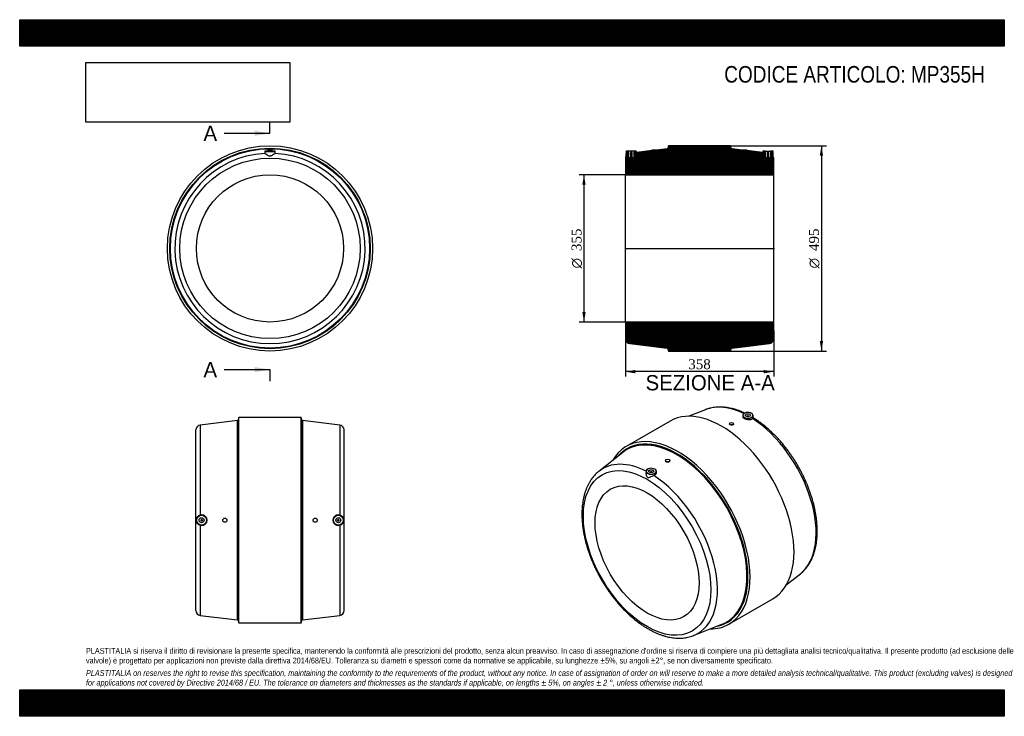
# Model space of a CAD drawing. Header units: millimetres. Extents: x 0 to 2376, y 0 to 1680.
import ezdxf
from ezdxf.enums import TextEntityAlignment as Align
from ezdxf.lldxf.tags import DXFTag

# ---------------------------------------------------------------- set-up
doc = ezdxf.new("R2010")
doc.units = ezdxf.units.MM
doc.header["$LTSCALE"] = 8
for name, color, linetype in [('Default', 7, 'Continuous'), ('DV4_Default', 7, 'Continuous'), ('MP355H', 7, 'Continuous')]:
    doc.layers.add(name, color=color, linetype=linetype)
doc.styles.add('SEACAD_Solid_Edge_ANSI', font='seans.ttf')
doc.styles.add('SEACAD_Solid_Edge_ANSI1_Symbols', font='semeca1.ttf')
doc.styles.add('SEACAD_Times_New_Roman', font='times.ttf')
tags = doc.linetypes.add('CENTER2', pattern=[28.575, 19.05, -3.175, 3.175, -3.175]).pattern_tags.tags
tags[10:11] = [DXFTag(74, 4), DXFTag(75, 0), DXFTag(340, '0'), DXFTag(46, 0.0), DXFTag(50, 0.0), DXFTag(44, 0.0), DXFTag(45, 0.0)]
tags[8:9] = [DXFTag(74, 4), DXFTag(75, 0), DXFTag(340, '0'), DXFTag(46, 0.0), DXFTag(50, 0.0), DXFTag(44, 0.0), DXFTag(45, 0.0)]
tags[6:7] = [DXFTag(74, 4), DXFTag(75, 0), DXFTag(340, '0'), DXFTag(46, 0.0), DXFTag(50, 0.0), DXFTag(44, 0.0), DXFTag(45, 0.0)]
tags[4:5] = [DXFTag(74, 4), DXFTag(75, 0), DXFTag(340, '0'), DXFTag(46, 0.0), DXFTag(50, 0.0), DXFTag(44, 0.0), DXFTag(45, 0.0)]
doc.dimstyles.new('ANSImm', dxfattribs={"dimtxt": 24, "dimasz": 24, "dimexe": 12, "dimexo": 0, "dimgap": 6, "dimtad": 1, "dimdsep": 46, "dimtxsty": 'SEACAD_Times_New_Roman', "dimblk1": '_SE_FILLED', "dimblk2": '_SE_FILLED', "dimsah": 1, "dimcen": 12, "dimazin": 0, "dimtfac": 0.85, "dimtdec": 3, "dimtofl": 0, "dimtmove": 0, "dimatfit": 3, "dimfxl": 1, "dimarcsym": 0})
picture_1 = doc.add_image_def('image1.jpg', size_in_pixel=(4302, 1260))

# ---------------------------------------------------------------- blocks, each defined once
blk = doc.blocks.new('SE')
at = {"layer": 'MP355H', "color": 7, "linetype": 'Continuous'}
for p, q in [((591.5, 1362.4), (591.4, 1358)), ((591.5, 1362.4), (616.5, 1362.4)), ((616, 1362.9), (592, 1362.9)), ((599, 1366.4), (609, 1366.4)), ((599, 1366.4), (599, 1365)), ((609, 1365), (609, 1366.4)), ((616.6, 1357.9), (616.5, 1362.4))]:
    blk.add_line(p, q, dxfattribs=at)
for radius in [247.5, 241.8, 240.3, 217.6, 177.5]:
    blk.add_circle((604, 1128.4), radius, dxfattribs=at)
for centre, radius, start, end in [((604, 1128.4), 229.5, 93.0262, 86.9738), ((592, 1362.4), 0.5, 90, 179), ((616, 1362.4), 0.5, 1, 90)]:
    blk.add_arc(centre, radius, start, end, dxfattribs=at)
for points, knots in [([(591.4, 1357.9), (591.4, 1357.9), (591.4, 1357.9), (591.5, 1357.8), (591.6, 1357.6), (591.9, 1357.6)], [0.9252306, 0.9252306, 0.9252306, 0.9252306, 0.9375, 0.9375, 1, 1, 1, 1]), ([(591.9, 1357.6), (592.7, 1357.2), (594.4, 1356), (597.5, 1353.9), (598.6, 1353.2), (600.5, 1352.2), (601.1, 1351.9), (602.5, 1351.5), (603.3, 1351.4), (604.7, 1351.4), (605.5, 1351.5), (606.9, 1352), (607.5, 1352.3), (609.4, 1353.2), (610.5, 1354), (612.6, 1355.3), (613.5, 1356), (615.1, 1357), (615.7, 1357.4), (616.1, 1357.6)], [0, 0, 0, 0, 0.25, 0.25, 0.375, 0.375, 0.4375, 0.4375, 0.5, 0.5, 0.5625, 0.5625, 0.625, 0.625, 0.75, 0.75, 0.875, 0.875, 1, 1, 1, 1]), ([(607.6, 1364.6), (606.6, 1364.5), (605.3, 1364.4), (602.7, 1364.4), (601.4, 1364.5), (599.5, 1364.7), (599, 1364.8), (599, 1365), (599, 1365), (599, 1365)], [0, 0, 0, 0, 0.125, 0.125, 0.25, 0.25, 0.375, 0.375, 0.3763841, 0.3763841, 0.3763841, 0.3763841])]:
    blk.add_open_spline(points, degree=3, knots=knots, dxfattribs=at)
for points in [[(609, 1365), (609, 1364.8), (608.5, 1364.7), (607.6, 1364.6)], [(616.1, 1357.6), (616.4, 1357.7), (616.6, 1357.8), (616.6, 1357.9)]]:
    blk.add_open_spline(points, degree=3, dxfattribs=at)
blk = doc.blocks.new('SE1')
at = {"layer": 'MP355H', "color": 7, "linetype": 'Continuous'}
for p, q in [((1655.1, 739.5), (1615, 723.7)), ((1744.8, 725.6), (1744.7, 723)), ((1755.3, 723.3), (1755.3, 722.7)), ((1759.3, 722.7), (1759.3, 723.3)), ((1769.9, 720), (1769.8, 725.6)), ((1569.9, 712.1), (1463.8, 650.8)), ((1712.7, 705.9), (1712.7, 705.1)), ((1722.7, 704.5), (1722.7, 705.9)), ((1455.3, 636.6), (1397.4, 590.7)), ((1558.5, 616.9), (1558.5, 615.5)), ((1568.5, 616.1), (1568.5, 616.9)), ((1511.4, 590.9), (1511.3, 585.4)), ((1521.9, 588.6), (1521.9, 587.9)), ((1525.9, 587.9), (1525.9, 588.6)), ((1536.5, 588.3), (1536.4, 590.9)), ((1850, 316.7), (1883.8, 343.5)), ((1711.3, 222.1), (1817.4, 283.4)), ((1626.1, 194.7), (1694.7, 221.8))]:
    blk.add_line(p, q, dxfattribs=at)
for centre, major_axis, start_param, end_param in [((1693.6, 497.7), (123.7, -214.3), 0, 3.141593), ((1759.7, 535.9), (114.8, -198.8), 2.432818, 3.05642), ((1757.3, 725.5), (12.5, 0), 2.318945, 6.283185), ((1757.3, 725.9), (-12, 0), 5.994104, 6.283185), ((1757.3, 725.9), (-12, 0), 0, 0.785398), ((1757.3, 725.9), (-12, 0), 3.580783, 5.994104), ((1757.3, 725.9), (-12, 0), 0.785398, 2.960771), ((1757.3, 723.3), (-2, 0), 2.451776, 6.283185), ((1757.3, 723.3), (-2, 0), 0, 0.689817), ((1757.3, 725.5), (12.5, 0), 0, 0.822648), ((1757.3, 725.9), (-12, 0), 2.960771, 3.580783), ((1759.7, 535.9), (114.8, -198.8), 0.085172, 2.303378), ((1587.6, 436.5), (123.8, -214.3), 0, 3.461012), ((1586.4, 435.8), (-120.9, 209.4), 2.955359, 6.283185), ((1585.2, 435.1), (120.2, -208.1), 0.072603, 3.056672), ((1586.4, 435.8), (-120.9, 209.4), 0, 0.186233), ((1585.2, 435.1), (120.2, -208.1), 3.056672, 3.226765), ((1521.5, 398.3), (114.7, -198.8), 2.418254, 3.226765), ((1523.9, 590.8), (12.5, 0), 2.318945, 6.283185), ((1523.9, 591.2), (-12, 0), 3.580783, 5.994104), ((1523.9, 590.8), (12.5, 0), 0, 0.822648), ((1523.9, 591.2), (-12, 0), 2.960771, 3.580783), ((1523.9, 591.2), (-12, 0), 5.994104, 6.283185), ((1523.9, 591.2), (-12, 0), 0, 0.785398), ((1523.9, 591.2), (-12, 0), 0.785398, 2.960771), ((1523.9, 588.6), (2, 0), 0, 3.83141), ((1523.9, 588.6), (2, 0), 5.593368, 6.283185), ((1521.5, 398.3), (114.7, -198.8), 6.198013, 8.586563), ((1587.6, 436.5), (123.8, -214.3), 5.963766, 6.283185), ((1585.2, 435.1), (120.2, -208.1), 6.198013, 6.283185), ((1585.2, 435.1), (120.2, -208.1), 0, 0.072603), ((1521.5, 398.3), (114.7, -198.8), -0.087317, -0.085172)]:
    blk.add_ellipse(centre, major_axis=major_axis, ratio=0.57735, start_param=start_param, end_param=end_param, dxfattribs=at)
for centre, major_axis in [((1757.3, 725.9), (-6, 0)), ((1717.7, 705.9), (-5, 0)), ((1563.5, 616.9), (5, 0)), ((1514, 394), (108.8, -188.4)), ((1523.9, 591.2), (6, 0)), ((1514, 394), (88.8, -153.7))]:
    blk.add_ellipse(centre, major_axis=major_axis, ratio=0.57735, dxfattribs=at)
for points, knots in [([(1749.7, 731.2), (1748.6, 731.7), (1745, 733.4), (1739.1, 735.9), (1731.8, 738.5), (1724.6, 740.8), (1717.5, 742.7), (1710.4, 744.1), (1703.5, 745.1), (1696.6, 745.8), (1689.8, 746), (1683.2, 745.8), (1676.7, 745.1), (1670.4, 744.1), (1664.4, 742.7), (1659.1, 741.1), (1656.4, 740), (1655.2, 739.5)], [0.0891858, 0.0891858, 0.0891858, 0.0891858, 0.1196902, 0.1856989, 0.2516725, 0.3175807, 0.3833873, 0.4490505, 0.5145246, 0.5797622, 0.6447176, 0.7093516, 0.7736361, 0.8375583, 0.9011241, 0.96436, 1, 1, 1, 1]), ([(1744.7, 723), (1744.7, 722.8), (1744.7, 722.6), (1744.9, 721.9), (1745.1, 721.4), (1745.7, 720.5), (1746.1, 720), (1747.1, 719.1), (1747.7, 718.7), (1749.8, 717.5), (1751.5, 716.8), (1755.2, 715.9), (1757.1, 715.6), (1760, 715.5), (1760.9, 715.6), (1762.7, 715.8), (1763.6, 715.9), (1765.2, 716.4), (1765.9, 716.6), (1767.2, 717.3), (1767.8, 717.6), (1768.3, 718)], [0.2849322, 0.2849322, 0.2849322, 0.2849322, 0.3125, 0.3125, 0.375, 0.375, 0.4375, 0.4375, 0.5, 0.5, 0.625, 0.625, 0.75, 0.75, 0.8125, 0.8125, 0.875, 0.875, 0.9375, 0.9375, 1, 1, 1, 1]), ([(1883.7, 343.4), (1884.8, 344.3), (1887.2, 346.2), (1891.3, 350), (1895.5, 354.5), (1899.5, 359.4), (1903.2, 364.6), (1906.7, 370.2), (1909.8, 376.1), (1912.7, 382.2), (1915.3, 388.7), (1917.6, 395.5), (1919.5, 402.5), (1921.2, 409.8), (1922.5, 417.4), (1923.5, 425.1), (1924.2, 433.1), (1924.5, 441.3), (1924.6, 449.6), (1924.3, 458.1), (1923.7, 466.8), (1922.8, 475.5), (1921.5, 484.4), (1920, 493.4), (1918.2, 502.4), (1916, 511.5), (1913.6, 520.6), (1910.8, 529.8), (1907.8, 538.9), (1904.5, 548.1), (1900.9, 557.2), (1897.1, 566.3), (1893, 575.3), (1888.6, 584.3), (1884, 593.1), (1879.2, 601.9), (1874.2, 610.5), (1868.9, 619), (1863.4, 627.3), (1857.8, 635.4), (1851.9, 643.4), (1845.9, 651.2), (1839.7, 658.7), (1833.3, 666.1), (1826.9, 673.1), (1820.2, 680), (1813.5, 686.5), (1806.7, 692.8), (1799.7, 698.8), (1792.7, 704.4), (1785.6, 709.8), (1778.5, 714.7), (1773.1, 718.3), (1770.4, 719.9), (1769.9, 720.2)], [0, 0, 0, 0, 0.0120237, 0.0308929, 0.049821, 0.0688276, 0.0879269, 0.1071276, 0.1264323, 0.1458386, 0.1653392, 0.1849238, 0.2045798, 0.2242941, 0.2440535, 0.2638461, 0.2836613, 0.30349, 0.3233251, 0.3431596, 0.3629893, 0.3828116, 0.4026246, 0.4224272, 0.4422191, 0.4620002, 0.4817708, 0.5015314, 0.5212829, 0.5410261, 0.560762, 0.5804917, 0.6002163, 0.6199369, 0.6396546, 0.6593707, 0.6790864, 0.6988026, 0.7185204, 0.7382409, 0.7579652, 0.7776947, 0.7974305, 0.8171737, 0.8369255, 0.8566869, 0.876459, 0.8962427, 0.9160387, 0.9358475, 0.9556695, 0.9755044, 0.9953516, 0.9990197, 0.9990197, 0.9990197, 0.9990197]), ([(1717.7, 702.3), (1716.4, 702.4), (1715.1, 702.7), (1713.2, 703.8), (1712.7, 704.5), (1712.7, 705.1)], [0, 0, 0, 0, 0.125, 0.125, 0.2498817, 0.2498817, 0.2498817, 0.2498817]), ([(1722.7, 704.5), (1722.7, 704.4), (1722.7, 704.4), (1722.7, 703.8), (1722.1, 703.1), (1720.3, 702.3), (1719, 702.2), (1717.7, 702.3)], [0.749725, 0.749725, 0.749725, 0.749725, 0.75, 0.75, 0.875, 0.875, 1, 1, 1, 1]), ([(1563.6, 612.6), (1562.3, 612.5), (1561, 612.7), (1559.1, 613.8), (1558.5, 614.6), (1558.5, 615.4), (1558.5, 615.4), (1558.5, 615.5)], [0, 0, 0, 0, 0.125, 0.125, 0.25, 0.25, 0.2514287, 0.2514287, 0.2514287, 0.2514287]), ([(1568.5, 616.1), (1568.5, 615.3), (1568, 614.4), (1566.2, 613.1), (1564.9, 612.7), (1563.6, 612.6)], [0.7513865, 0.7513865, 0.7513865, 0.7513865, 0.875, 0.875, 1, 1, 1, 1]), ([(1397.4, 590.6), (1396.8, 590.2), (1394.8, 588.7), (1391.2, 585.4), (1386.9, 581), (1382.8, 576.2), (1379, 571.1), (1375.5, 565.6), (1372.3, 559.8), (1369.3, 553.7), (1366.6, 547.3), (1364.3, 540.7), (1362.2, 533.7), (1360.5, 526.5), (1359.1, 519), (1358, 511.3), (1357.2, 503.4), (1356.7, 495.2), (1356.6, 487), (1356.8, 478.5), (1357.3, 469.9), (1358.2, 461.2), (1359.3, 452.3), (1360.8, 443.4), (1362.5, 434.4), (1364.6, 425.3), (1366.9, 416.2), (1369.6, 407), (1372.5, 397.9), (1375.8, 388.7), (1379.3, 379.6), (1383, 370.5), (1387.1, 361.5), (1391.3, 352.5), (1395.9, 343.6), (1400.6, 334.8), (1405.6, 326.2), (1410.8, 317.6), (1416.2, 309.3), (1421.8, 301.1), (1427.6, 293), (1433.6, 285.2), (1439.8, 277.6), (1446.1, 270.2), (1452.5, 263), (1459.1, 256.2), (1465.8, 249.5), (1472.6, 243.2), (1479.5, 237.1), (1486.5, 231.4), (1493.6, 225.9), (1500.8, 220.8), (1507.9, 216), (1515.2, 211.6), (1522.4, 207.5), (1529.7, 203.8), (1537, 200.5), (1544.2, 197.5), (1551.4, 195), (1558.6, 192.8), (1565.7, 191.1), (1572.8, 189.8), (1579.7, 188.8), (1586.6, 188.3), (1593.3, 188.2), (1599.9, 188.6), (1606.3, 189.3), (1612.6, 190.5), (1618.6, 192), (1623.1, 193.5), (1625.3, 194.4), (1625.8, 194.6)], [0, 0, 0, 0, 0.004418, 0.018631, 0.032883, 0.04719, 0.061565, 0.076015, 0.090543, 0.105148, 0.119826, 0.13457, 0.149371, 0.164219, 0.179103, 0.194015, 0.208946, 0.223888, 0.238838, 0.253788, 0.268735, 0.283677, 0.298613, 0.31354, 0.32846, 0.343372, 0.358276, 0.373172, 0.38806, 0.402943, 0.41782, 0.432692, 0.447559, 0.462424, 0.477286, 0.492147, 0.507007, 0.521867, 0.536728, 0.551591, 0.566457, 0.581326, 0.5962, 0.611079, 0.625964, 0.640856, 0.655757, 0.670665, 0.685583, 0.700511, 0.715448, 0.730395, 0.745352, 0.760317, 0.775289, 0.790267, 0.805246, 0.82022, 0.835185, 0.850134, 0.865056, 0.879943, 0.894784, 0.909568, 0.924286, 0.938928, 0.95349, 0.96797, 0.98237, 0.996698, 1, 1, 1, 1]), ([(1511.3, 585.4), (1511.3, 584.7), (1511.3, 584.1), (1511.6, 582.1), (1512, 580.8), (1512.8, 579), (1513.2, 578.4), (1514, 577.4), (1514.5, 576.9), (1515.5, 576.3), (1516.1, 576.2), (1517.2, 576.1), (1517.8, 576.1), (1519.6, 576.4), (1520.8, 576.8), (1523.4, 577.7), (1524.7, 578.3), (1527.4, 579.4), (1528.8, 580), (1530.1, 580.5)], [0.1871636, 0.1871636, 0.1871636, 0.1871636, 0.25, 0.25, 0.375, 0.375, 0.4375, 0.4375, 0.5, 0.5, 0.5625, 0.5625, 0.625, 0.625, 0.75, 0.75, 0.875, 0.875, 1, 1, 1, 1]), ([(1530.1, 580.5), (1531.8, 581.2), (1533.2, 582.2), (1535.4, 584.4), (1536.1, 585.7), (1536.5, 587.4), (1536.5, 587.9), (1536.5, 588.3)], [0, 0, 0, 0, 0.125, 0.125, 0.25, 0.25, 0.2917466, 0.2917466, 0.2917466, 0.2917466])]:
    blk.add_open_spline(points, degree=3, knots=knots, dxfattribs=at)
blk.add_open_spline([(1768.3, 718), (1769.4, 719), (1769.9, 719.6), (1769.9, 720)], degree=3, dxfattribs=at)
blk = doc.blocks.new('SE2')
at = {"layer": 'MP355H', "color": 7, "linetype": 'Continuous'}
for p, q in [((525.7, 713.3), (435.6, 702.4)), ((525.7, 232.6), (525.7, 713.3)), ((529, 720.4), (527.4, 714.7)), ((527.4, 714.7), (527.4, 231.2)), ((529, 225.4), (529, 720.4)), ((679, 720.4), (529, 720.4)), ((679, 225.4), (679, 720.4)), ((680.6, 714.7), (679, 720.4)), ((680.6, 231.2), (680.6, 714.7)), ((682.3, 713.3), (682.3, 232.6)), ((772.4, 702.4), (682.3, 713.3)), ((425, 255.4), (425, 690.5)), ((435.6, 702.4), (435.6, 485.1)), ((772.4, 702.4), (772.4, 485.1)), ((783, 255.4), (783, 690.5)), ((435.6, 460.8), (435.6, 243.4)), ((772.4, 460.8), (772.4, 243.4)), ((435.6, 243.4), (525.7, 232.6)), ((682.3, 232.6), (772.4, 243.4)), ((527.4, 231.2), (529, 225.4)), ((529, 225.4), (679, 225.4)), ((679, 225.4), (680.6, 231.2))]:
    blk.add_line(p, q, dxfattribs=at)
for centre, radius in [((439, 472.9), 12.5), ((439, 472.9), 12), ((439, 472.9), 6), ((495, 472.9), 5), ((713, 472.9), 5), ((769, 472.9), 12.5), ((769, 472.9), 12), ((769, 472.9), 6), ((439, 472.9), 2), ((769, 472.9), 2)]:
    blk.add_circle(centre, radius, dxfattribs=at)
for centre, radius, start, end in [((525.4, 715.3), 2, 276.8601, 344.0546), ((682.5, 715.3), 2, 195.9454, 263.1399), ((437, 690.5), 12, 96.8601, 180), ((771, 690.5), 12, 0, 83.1399), ((438.8, 472.9), 12.6, 105.1999, 254.8001), ((439, 472.9), 12.6, 254.3138, 105.6862), ((769, 472.9), 12.6, 74.3138, 285.6862), ((769.1, 472.9), 12.6, 285.1999, 74.8001), ((437, 255.4), 12, 180, 263.1399), ((771, 255.4), 12, 276.8601, 0), ((525.4, 230.6), 2, 15.9454, 83.1399), ((682.5, 230.6), 2, 96.8601, 164.0546)]:
    blk.add_arc(centre, radius, start, end, dxfattribs=at)
blk = doc.blocks.new('SE4')
at = {"color": 7, "linetype": 'Continuous', "style": 'SEACAD_Solid_Edge_ANSI'}
blk.add_text('A', height=36.8, dxfattribs=at).set_placement((443.5, 1424.4), align=Align.TOP_LEFT)
blk = doc.blocks.new('SE5')
at = {"color": 7, "linetype": 'Continuous', "style": 'SEACAD_Solid_Edge_ANSI'}
blk.add_text('A', height=36.8, dxfattribs=at).set_placement((443.5, 854.5), align=Align.TOP_LEFT)
blk = doc.blocks.new('SEANNOT_GROUP')
at = {"linetype": 'Continuous'}
blk.add_hatch(color=7, dxfattribs=at).paths.add_polyline_path([(567.2, 1399.9), (604, 1406), (567.2, 1412.1)])
at = {"color": 7, "linetype": 'Continuous'}
blk.add_lwpolyline([(493.6, 1406), (604, 1406)], dxfattribs=at)
blk = doc.blocks.new('SEANNOT_GROUP1')
at = {"linetype": 'Continuous'}
blk.add_hatch(color=7, dxfattribs=at).paths.add_polyline_path([(567.2, 830), (604, 836.1), (567.2, 842.3)])
at = {"color": 7, "linetype": 'Continuous'}
blk.add_lwpolyline([(493.6, 836.1), (604, 836.1)], dxfattribs=at)
blk = doc.blocks.new('SE3')
at = {"layer": 'Default', "color": 7, "linetype": 'CENTER2'}
for p, q in [((604, 1406), (604, 1433.6)), ((604, 836.1), (604, 808.5))]:
    blk.add_line(p, q, dxfattribs=at)
at = {"layer": 'Default', "color": 7, "linetype": 'CENTER2', "const_width": 0.0001}
blk.add_lwpolyline([(604, 1406), (604, 836.1)], dxfattribs=at)
at = {"layer": 'Default'}
for name in ['SE4', 'SEANNOT_GROUP', 'SE5', 'SEANNOT_GROUP1']:
    blk.add_blockref(name, (0, 0), dxfattribs=at)
blk = doc.blocks.new('SE6')
at = {"layer": 'MP355H', "linetype": 'Continuous'}
h = blk.add_hatch(dxfattribs=at)
h.set_pattern_fill('LINE', scale=0.629921, angle=45, style=0)
edge = h.paths.add_edge_path()
edge.add_line((1811.6, 1346.9), (1807.6, 1346.9))
edge.add_line((1807.6, 1346.9), (1807.6, 1359.7))
edge.add_line((1807.6, 1359.7), (1803.6, 1359.7))
edge.add_line((1803.6, 1359.7), (1803.6, 1346.9))
edge.add_line((1803.6, 1346.9), (1799.6, 1346.9))
edge.add_line((1799.6, 1346.9), (1799.6, 1362.9))
edge.add_line((1799.6, 1362.9), (1793.6, 1362.9))
edge.add_arc((1793.6, 1362.4), 0.5, 90, 179)
edge.add_line((1793.1, 1362.4), (1793.1, 1359.8))
edge.add_line((1793.1, 1359.8), (1754.6, 1364.4))
edge.add_line((1754.6, 1364.4), (1754.6, 1366.4))
edge.add_line((1754.6, 1366.4), (1744.6, 1366.4))
edge.add_line((1744.6, 1366.4), (1744.6, 1365.6))
edge.add_line((1744.6, 1365.6), (1718.9, 1368.7))
edge.add_arc((1719.2, 1370.7), 2, 195.9454, 263.1399, ccw=False)
edge.add_line((1717.2, 1370.1), (1715.6, 1375.9))
edge.add_line((1715.6, 1375.9), (1565.6, 1375.9))
edge.add_line((1565.6, 1375.9), (1564, 1370.1))
edge.add_arc((1562.1, 1370.7), 2, 276.8601, 344.0546, ccw=False)
edge.add_line((1562.3, 1368.7), (1536.6, 1365.6))
edge.add_line((1536.6, 1365.6), (1536.6, 1366.4))
edge.add_line((1536.6, 1366.4), (1526.6, 1366.4))
edge.add_line((1526.6, 1366.4), (1526.6, 1364.4))
edge.add_line((1526.6, 1364.4), (1488.2, 1359.8))
edge.add_line((1488.2, 1359.8), (1488.1, 1362.4))
edge.add_arc((1487.6, 1362.4), 0.5, 1, 90)
edge.add_line((1487.6, 1362.9), (1481.6, 1362.9))
edge.add_line((1481.6, 1362.9), (1481.6, 1346.9))
edge.add_line((1481.6, 1346.9), (1477.6, 1346.9))
edge.add_line((1477.6, 1346.9), (1477.6, 1359.7))
edge.add_line((1477.6, 1359.7), (1473.6, 1359.7))
edge.add_line((1473.6, 1359.7), (1473.6, 1346.9))
edge.add_line((1473.6, 1346.9), (1469.6, 1346.9))
edge.add_line((1469.6, 1346.9), (1469.6, 1362.9))
edge.add_line((1469.6, 1362.9), (1463.6, 1362.9))
edge.add_arc((1463.6, 1362.4), 0.5, 90, 179)
edge.add_line((1463.1, 1362.4), (1462.9, 1351.4))
edge.add_arc((1473.6, 1346), 12, 153.088, 180)
edge.add_line((1461.6, 1346), (1461.6, 1305.9))
edge.add_line((1461.6, 1305.9), (1819.6, 1305.9))
edge.add_line((1819.6, 1305.9), (1819.6, 1346))
edge.add_arc((1807.6, 1346), 12, 0, 26.912)
edge.add_line((1818.3, 1351.4), (1818.1, 1362.4))
edge.add_arc((1817.6, 1362.4), 0.5, 1, 90)
edge.add_line((1817.6, 1362.9), (1811.6, 1362.9))
edge.add_line((1811.6, 1362.9), (1811.6, 1346.9))
h = blk.add_hatch(dxfattribs=at)
h.set_pattern_fill('LINE', scale=0.629921, angle=45, style=0)
edge = h.paths.add_edge_path()
edge.add_line((1715.6, 880.9), (1717.2, 886.6))
edge.add_arc((1719.2, 886), 2, 96.8601, 164.0546, ccw=False)
edge.add_line((1718.9, 888), (1809, 898.9))
edge.add_arc((1807.6, 910.8), 12, 276.8601, 360)
edge.add_line((1819.6, 910.8), (1819.6, 950.9))
edge.add_line((1819.6, 950.9), (1461.6, 950.9))
edge.add_line((1461.6, 950.9), (1461.6, 910.8))
edge.add_arc((1473.6, 910.8), 12, 180, 263.1399)
edge.add_line((1472.2, 898.9), (1562.3, 888))
edge.add_arc((1562.1, 886), 2, 15.9454, 83.1399, ccw=False)
edge.add_line((1564, 886.6), (1565.6, 880.9))
edge.add_line((1565.6, 880.9), (1715.6, 880.9))
at = {"layer": 'DV4_Default', "color": 7, "linetype": 'CENTER2'}
blk.add_line((1459.9, 1128.4), (1821.4, 1128.4), dxfattribs=at)
at = {"layer": 'MP355H', "color": 7, "linetype": 'Continuous'}
for p, q in [((1463.1, 1362.4), (1462.9, 1351.4)), ((1469.6, 1362.9), (1463.6, 1362.9)), ((1481.6, 1362.9), (1469.6, 1362.9)), ((1469.6, 1346.9), (1469.6, 1362.9)), ((1473.6, 1359.7), (1473.6, 1346.9)), ((1477.6, 1359.7), (1473.6, 1359.7)), ((1477.6, 1346.9), (1477.6, 1359.7)), ((1481.6, 1362.9), (1481.6, 1346.9)), ((1487.6, 1362.9), (1481.6, 1362.9)), ((1488.2, 1359.8), (1488.1, 1362.4)), ((1526.6, 1364.4), (1488.2, 1359.8)), ((1526.6, 1366.4), (1536.6, 1366.4)), ((1526.6, 1364.4), (1526.6, 1366.4)), ((1562.3, 1368.7), (1536.6, 1365.6)), ((1536.6, 1366.4), (1536.6, 1365.6)), ((1565.6, 1375.9), (1564, 1370.1)), ((1715.6, 1375.9), (1565.6, 1375.9)), ((1717.2, 1370.1), (1715.6, 1375.9)), ((1744.6, 1365.6), (1718.9, 1368.7)), ((1744.6, 1366.4), (1754.6, 1366.4)), ((1744.6, 1365.6), (1744.6, 1366.4)), ((1754.6, 1366.4), (1754.6, 1364.4)), ((1793.1, 1359.8), (1754.6, 1364.4)), ((1793.1, 1362.4), (1793.1, 1359.8)), ((1799.6, 1362.9), (1793.6, 1362.9)), ((1799.6, 1362.9), (1811.6, 1362.9)), ((1799.6, 1346.9), (1799.6, 1362.9)), ((1807.6, 1359.7), (1803.6, 1359.7)), ((1803.6, 1359.7), (1803.6, 1346.9)), ((1807.6, 1346.9), (1807.6, 1359.7)), ((1811.6, 1362.9), (1811.6, 1346.9)), ((1817.6, 1362.9), (1811.6, 1362.9)), ((1818.3, 1351.4), (1818.1, 1362.4)), ((1461.6, 1346), (1461.6, 1305.9)), ((1473.6, 1346.9), (1469.6, 1346.9)), ((1481.6, 1346.9), (1477.6, 1346.9)), ((1803.6, 1346.9), (1799.6, 1346.9)), ((1811.6, 1346.9), (1807.6, 1346.9)), ((1819.6, 1305.9), (1819.6, 1346)), ((1461.6, 950.9), (1461.6, 1305.9)), ((1461.6, 1305.9), (1819.6, 1305.9)), ((1819.6, 950.9), (1819.6, 1305.9)), ((1819.6, 950.9), (1461.6, 950.9)), ((1461.6, 950.9), (1461.6, 910.8)), ((1819.6, 910.8), (1819.6, 950.9)), ((1472.2, 898.9), (1562.3, 888)), ((1564, 886.6), (1565.6, 880.9)), ((1565.6, 880.9), (1715.6, 880.9)), ((1715.6, 880.9), (1717.2, 886.6)), ((1718.9, 888), (1809, 898.9))]:
    blk.add_line(p, q, dxfattribs=at)
for centre, radius, start, end in [((1463.6, 1362.4), 0.5, 90, 179), ((1487.6, 1362.4), 0.5, 1, 90), ((1562.1, 1370.7), 2, 276.8601, 344.0546), ((1719.2, 1370.7), 2, 195.9454, 263.1399), ((1793.6, 1362.4), 0.5, 90, 179), ((1817.6, 1362.4), 0.5, 1, 90), ((1473.6, 1346), 12, 153.088, 180), ((1807.6, 1346), 12, 0, 26.912), ((1473.6, 910.8), 12, 180, 263.1399), ((1807.6, 910.8), 12, 276.8601, 0), ((1562.1, 886), 2, 15.9454, 83.1399), ((1719.2, 886), 2, 96.8601, 164.0546)]:
    blk.add_arc(centre, radius, start, end, dxfattribs=at)
blk = doc.blocks.new('GDimGGroup')
at = {"layer": 'Default', "linetype": 'Continuous'}
for points in [[(1938.7, 1351.9), (1934.7, 1375.9), (1930.7, 1351.9)], [(1938.7, 904.9), (1930.7, 904.9), (1934.7, 880.9)]]:
    blk.add_hatch(color=7, dxfattribs=at).paths.add_polyline_path(points)
at = {"layer": 'Default', "color": 7, "linetype": 'Continuous'}
for p, q in [((1715.6, 1375.9), (1946.7, 1375.9)), ((1934.7, 1375.9), (1934.7, 880.9)), ((1715.6, 880.9), (1946.7, 880.9))]:
    blk.add_line(p, q, dxfattribs=at)
for s, style, p in [('495', 'SEACAD_Times_New_Roman', (1904.7, 1122)), ('O', 'SEACAD_Solid_Edge_ANSI1_Symbols', (1904.7, 1080.2))]:
    blk.add_text(s, height=24, rotation=90, dxfattribs=dict(at, style=style)).set_placement(p, align=Align.TOP_LEFT)
blk = doc.blocks.new('GDimGGroup1')
at = {"layer": 'Default', "linetype": 'Continuous'}
for points in [[(1357.7, 1281.9), (1365.7, 1281.9), (1361.7, 1305.9)], [(1357.7, 974.9), (1361.7, 950.9), (1365.7, 974.9)]]:
    blk.add_hatch(color=7, dxfattribs=at).paths.add_polyline_path(points)
at = {"layer": 'Default', "color": 7, "linetype": 'Continuous'}
for p, q in [((1461.6, 1305.9), (1349.7, 1305.9)), ((1361.7, 1305.9), (1361.7, 950.9)), ((1461.6, 950.9), (1349.7, 950.9))]:
    blk.add_line(p, q, dxfattribs=at)
for s, style, p in [('355', 'SEACAD_Times_New_Roman', (1331.7, 1122)), ('O', 'SEACAD_Solid_Edge_ANSI1_Symbols', (1331.7, 1080.2))]:
    blk.add_text(s, height=24, rotation=90, dxfattribs=dict(at, style=style)).set_placement(p, align=Align.TOP_LEFT)
blk = doc.blocks.new('DMBLK8')
at = {"layer": 'Default', "linetype": 'Continuous'}
for points in [[(1485.6, 827.2), (1485.6, 835.2), (1461.6, 831.2)], [(1795.6, 827.2), (1819.6, 831.2), (1795.6, 835.2)]]:
    blk.add_hatch(color=7, dxfattribs=at).paths.add_polyline_path(points)
at = {"layer": 'Default', "color": 7, "linetype": 'Continuous'}
for p, q in [((1461.6, 930.8), (1461.6, 819.2)), ((1819.6, 930.8), (1819.6, 819.2)), ((1819.6, 831.2), (1461.6, 831.2))]:
    blk.add_line(p, q, dxfattribs=at)
at = {"layer": 'Default', "color": 7, "linetype": 'Continuous', "style": 'SEACAD_Times_New_Roman'}
blk.add_text('358', height=24, dxfattribs=at).set_placement((1613.3, 861.2), align=Align.TOP_LEFT)
blk = doc.blocks.new('_SE_FILLED')
at = {"color": 0}
blk.add_line((0, 0), (-1, 0), dxfattribs=at)
blk.add_solid([(0, 0), (-1, -0.1665), (-1, 0.1665), (0, 0)], dxfattribs=at)

msp = doc.modelspace()

# ---------------------------------------------------------------- hatches: boundary and pattern name
at = {"layer": 'Default', "linetype": 'Continuous'}
h = msp.add_hatch(dxfattribs=at)
h.set_pattern_fill('LINE', scale=0.629921, angle=45, style=0)
h.paths.add_polyline_path([(2376, 1616), (2376, 1680), (0, 1680), (0, 1616)])
for points in [[(2376, 1616), (2376, 1680), (0, 1680), (0, 1616)], [(2376, 0), (2376, 64), (0, 64), (0, 0)]]:
    msp.add_hatch(color=7, dxfattribs=at).paths.add_polyline_path(points)
h = msp.add_hatch(dxfattribs=at)
h.set_pattern_fill('LINE', scale=0.629921, angle=45, style=0)
h.paths.add_polyline_path([(2376, 0), (2376, 64), (0, 64), (0, 0)])

# ---------------------------------------------------------------- linework, layer by layer
at = {"layer": 'Default', "color": 7, "linetype": 'Continuous'}
for p, q in [((0, 1680), (2376, 1680)), ((0, 1616), (0, 1680)), ((2376, 1680), (2376, 1616)), ((2376, 1616), (0, 1616)), ((0, 64), (2376, 64)), ((0, 0), (0, 64)), ((2376, 64), (2376, 0)), ((2376, 0), (0, 0))]:
    msp.add_line(p, q, dxfattribs=at)

# ---------------------------------------------------------------- block references
at = {"layer": 'Default'}
for name in ['SE3', 'SE', 'SE6', 'GDimGGroup', 'GDimGGroup1', 'SE1', 'SE2']:
    msp.add_blockref(name, (0, 0), dxfattribs=at)

# ---------------------------------------------------------------- texts
at = {"layer": 'Default', "color": 7, "linetype": 'Continuous', "style": 'SEACAD_Solid_Edge_ANSI'}
msp.add_text('SEZIONE A-A', height=36.8, dxfattribs=at).set_placement((1510.302, 822.879), align=Align.TOP_LEFT)
at = {"layer": 'Default', "attachment_point": 1}
for s, insert, char_height, width in [('{\\fArial Narrow|b0||i0||c0|p34;\\C7;\\H40.;\\W1.;CODICE ARTICOLO: MP355H}', (1700.162, 1568.268), 40, 634.39678), ("{\\fArial Narrow|b0||i0||c0|p34;\\C7;\\H14.;\\W1.;PLASTITALIA si riserva il diritto di revisionare la presente specifica, mantenendo la conformità alle prescrizioni del prodotto, senza alcun preavviso. In caso di assegnazione d'ordine si riserva di compiere una più dettagliata analisi tecnico/qualitativa. Il presente prodotto (ad esclusione delle \\P}{\\fArial Narrow|b0||i0||c0|p34;\\C7;\\H14.;\\W1.;valvole) è progettato per applicazioni non previste dalla direttiva 2014/68/EU. Tolleranza su diametri e spessori come da normative se applicabile, su lunghezze ±5%, su angoli ±2°, se non diversamente specificato.\\P}{\\fArial Narrow|b0||i0||c0|p34;\\C7;\\H4.;\\W1.;   \\P}{\\fArial Narrow|b0||i1||c0|p34;\\C7;\\H14.;\\W1.;PLASTITALIA on reserves the right to revise this specification, maintaining the conformity to the requirements of the product, without any notice. In case of assignation of order on will reserve to make a more detailed analysis technical/qualitative. This product (excluding valves) is designed \\P}{\\fArial Narrow|b0||i1||c0|p34;\\C7;\\H14.;\\W1.;for applications not covered by Directive 2014/68 / EU. The tolerance on diameters and thicknesses as the standards if applicable, on lengths ± 5%, on angles ± 2 °, unless otherwise indicated.\\P}", (160, 164.819), 14, 2056)]:
    msp.add_mtext(s, dxfattribs=dict(at, insert=insert, char_height=char_height, width=width))

# ---------------------------------------------------------------- dimensions: what is measured, and where the dimension line sits
at = {"layer": 'Default', "color": 7, "linetype": 'Continuous'}
dim = msp.add_linear_dim(base=(1461.614, 831.213), p1=(1819.614, 930.827), p2=(1461.614, 930.827), text='\\A1;<>', dimstyle='ANSImm', dxfattribs=at)
dim.commit()
dim.dimension.update_dxf_attribs({"geometry": 'DMBLK8', "text_midpoint": (1640.614, 831.213), "dimtype": 160})

# ---------------------------------------------------------------- pictures from other files: only their frames are drawn
image = msp.add_image(picture_1, insert=(160, 1432.825), size_in_units=(491.657, 144))
image.dxf.flags = 7

doc.saveas('drawing.dxf')
